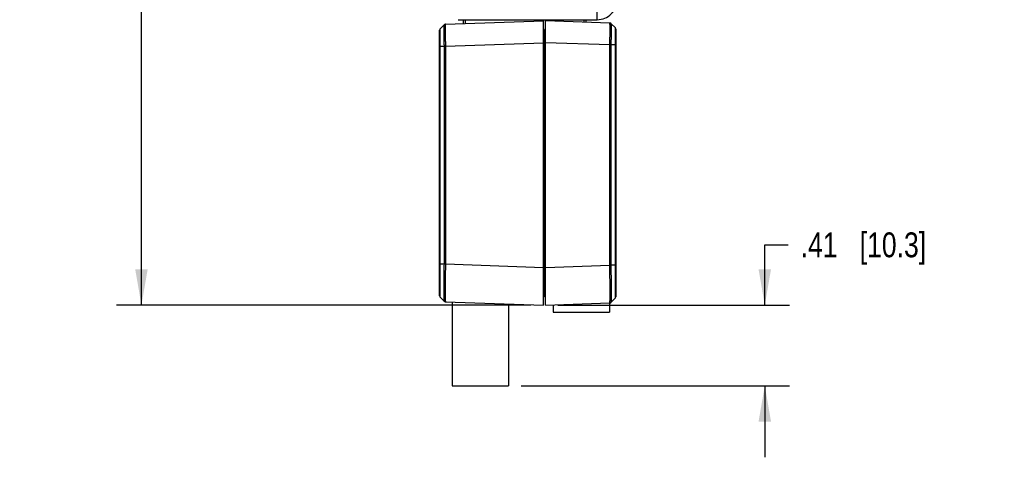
# Model space of a CAD drawing. Header units: inches. Extents: x 0 to 22, y 0 to 17.
# Tile 24 of 28: x 13 to 17.9, y 10.7 to 12.9. Entities that reach past the tile are written whole.
import ezdxf

# ---------------------------------------------------------------- set-up
doc = ezdxf.new("R2010")
doc.units = ezdxf.units.IN
doc.header["$LTSCALE"] = 1.21
doc.header["$MEASUREMENT"] = 0
doc.layers.get('0').update_dxf_attribs({"linetype": 'CONTINUOUS'})
doc.layers.add('DIMENSIONS', color=7, linetype='CONTINUOUS')
doc.styles.get("Standard").update_dxf_attribs({"font": 'txt', "width": 0.8})
doc.dimstyles.new('DIMSTYLE_1', dxfattribs={"dimtxt": 0.125, "dimasz": 0.18, "dimexe": 0.125, "dimexo": 0.0625, "dimgap": 0.0625, "dimtad": 0, "dimtih": 1, "dimtoh": 1, "dimzin": 4, "dimdsep": 46, "dimtxsty": 'STANDARD', "dimblk": '_FILLED', "dimblk1": '_FILLED', "dimblk2": '_FILLED', "dimcen": 0.09, "dimadec": 0, "dimazin": 0, "dimtp": 0.001, "dimtm": 0.001, "dimtfac": 1, "dimtofl": 0, "dimtmove": 0, "dimatfit": 3, "dimldrblk": '_FILLED', "dimfxl": 1, "dimtolj": 1, "dimtzin": 4, "dimarcsym": 0})

# ---------------------------------------------------------------- blocks, each defined once
blk = doc.blocks.new('_FILLED')
at = {"color": 0, "linetype": 'BYBLOCK'}
blk.add_solid([(0, 0), (-1, 0.174), (-1, -0.174)], dxfattribs=at)
blk = doc.blocks.new('*D16')
at = {"layer": 'DIMENSIONS', "color": 2, "linetype": 'CONTINUOUS'}
for p, q in [((16.7391, 11.5032), (16.7391, 11.8064)), ((16.7391, 11.8064), (16.8566, 11.8064)), ((15.6976, 11.5032), (16.8641, 11.5032)), ((15.5127, 11.0977), (16.8641, 11.0977)), ((16.7391, 11.0977), (16.7391, 10.7377))]:
    blk.add_line(p, q, dxfattribs=at)
at = {"layer": 'DIMENSIONS', "color": 2, "linetype": 'CONTINUOUS', "xscale": 0.18, "yscale": 0.18, "zscale": 0.18}
for p, rotation in [((16.7391, 11.5032), 270), ((16.7391, 11.0977), 90)]:
    blk.add_blockref('_FILLED', p, dxfattribs=dict(at, rotation=rotation))
at = {"layer": 'DIMENSIONS', "color": 2, "linetype": 'CONTINUOUS', "insert": (16.9191, 11.8689), "char_height": 0.125, "width": 1.025, "attachment_point": 1, "line_spacing_factor": 0.9}
blk.add_mtext('.41{\\Ftxt.shx;\\W1.000000;\\H0.125000; }[10.3]', dxfattribs=at)
blk = doc.blocks.new('*D17')
at = {"layer": 'DIMENSIONS', "color": 2, "linetype": 'CONTINUOUS'}
for p, q in [((15.1241, 15.7217), (13.4781, 15.7217)), ((13.6031, 15.7217), (13.6031, 13.7375)), ((13.6031, 11.5032), (13.6031, 13.4875)), ((15.5626, 11.5032), (13.4781, 11.5032))]:
    blk.add_line(p, q, dxfattribs=at)
at = {"layer": 'DIMENSIONS', "color": 2, "linetype": 'CONTINUOUS', "xscale": 0.18, "yscale": 0.18, "zscale": 0.18}
for p, rotation in [((13.6031, 15.7217), 90), ((13.6031, 11.5032), 270)]:
    blk.add_blockref('_FILLED', p, dxfattribs=dict(at, rotation=rotation))
at = {"layer": 'DIMENSIONS', "color": 2, "linetype": 'CONTINUOUS', "insert": (13.6031, 13.675), "char_height": 0.125, "width": 1.225, "attachment_point": 2, "line_spacing_factor": 0.9}
blk.add_mtext('4.22{\\Ftxt.shx;\\W1.000000;\\H0.125000; }[107.2]', dxfattribs=at)

msp = doc.modelspace()

# ---------------------------------------------------------------- linework, layer by layer
at = {"color": 7, "linetype": 'CONTINUOUS'}
for p, q in [((15.8963, 12.9388), (15.8963, 13.7128)), ((15.1321, 12.916), (15.6251, 12.9332)), ((15.1963, 12.9389), (15.8963, 12.9388)), ((15.2231, 12.9192), (15.2231, 12.9389)), ((15.2329, 12.9195), (15.2329, 12.9389)), ((15.6251, 11.5032), (15.6251, 12.9332)), ((15.6351, 11.5032), (15.6351, 12.9332)), ((15.9601, 12.9219), (15.6351, 12.9332)), ((15.6797, 12.9388), (15.6797, 12.9317)), ((15.8284, 12.9388), (15.8284, 12.9265)), ((15.8381, 12.9388), (15.8381, 12.9261)), ((15.1031, 11.5505), (15.1031, 12.8859)), ((15.1253, 12.9129), (15.1059, 12.8929)), ((15.1059, 12.8929), (15.1253, 12.9129)), ((15.1059, 12.8928), (15.1059, 12.8929)), ((15.1059, 12.889), (15.1059, 12.8928)), ((15.1059, 12.8786), (15.1059, 12.889)), ((15.1261, 12.9138), (15.1253, 12.9129)), ((15.1253, 12.9129), (15.1253, 12.9129)), ((15.1271, 12.9145), (15.1261, 12.9138)), ((15.1282, 12.9151), (15.1271, 12.9145)), ((15.1294, 12.9155), (15.1282, 12.9151)), ((15.1306, 12.9158), (15.1294, 12.9155)), ((15.1319, 12.916), (15.1306, 12.9158)), ((15.1321, 12.916), (15.1319, 12.916)), ((15.63, 12.8886), (15.6351, 12.8886)), ((15.63, 12.8886), (15.63, 12.8236)), ((15.9628, 12.9214), (15.9616, 12.9217)), ((15.964, 12.9209), (15.9628, 12.9214)), ((15.9651, 12.9203), (15.964, 12.9209)), ((15.966, 12.9196), (15.9651, 12.9203)), ((15.9669, 12.9188), (15.966, 12.9196)), ((15.9863, 12.8988), (15.9669, 12.9188)), ((15.9863, 12.8988), (15.9863, 12.8899)), ((15.9863, 12.8899), (15.9863, 12.8839)), ((15.9863, 12.8839), (15.9863, 12.8165)), ((15.9891, 12.8918), (15.9891, 11.5446)), ((15.1059, 12.812), (15.1059, 12.8786)), ((15.1031, 12.8059), (15.1253, 12.8059)), ((15.1059, 12.8059), (15.1059, 12.812)), ((15.1059, 11.7104), (15.1059, 12.8059)), ((15.1321, 12.8061), (15.1253, 12.8059)), ((15.1253, 12.8059), (15.1253, 11.7104)), ((15.1321, 12.8061), (15.6251, 12.8233)), ((15.1321, 12.8061), (15.1321, 11.7103)), ((15.6251, 12.8236), (15.63, 12.8236)), ((15.63, 12.8236), (15.63, 11.6928)), ((15.63, 12.8236), (15.6351, 12.8236)), ((15.9601, 12.8119), (15.6351, 12.8233)), ((15.9601, 11.7044), (15.9601, 12.8119)), ((15.9669, 11.7046), (15.9669, 12.8118)), ((15.9863, 12.8118), (15.9669, 12.8118)), ((15.9863, 12.8165), (15.9863, 12.8118)), ((15.9863, 12.8118), (15.9863, 11.7046)), ((15.9891, 12.8118), (15.9863, 12.8118)), ((15.1031, 11.7104), (15.1253, 11.7104)), ((15.1059, 11.704), (15.1059, 11.7104)), ((15.1059, 11.5585), (15.1059, 11.704)), ((15.1321, 11.7103), (15.1253, 11.7105)), ((15.1321, 11.7103), (15.6251, 11.6931)), ((15.6251, 11.6928), (15.63, 11.6928)), ((15.63, 11.6928), (15.6351, 11.6929)), ((15.63, 11.6928), (15.63, 11.5478)), ((15.6351, 11.6931), (15.9601, 11.7044)), ((15.9601, 11.7044), (15.9669, 11.7046)), ((15.9863, 11.7046), (15.9669, 11.7046)), ((15.9863, 11.7046), (15.9863, 11.5531)), ((15.9891, 11.7046), (15.9863, 11.7046)), ((15.1059, 11.5515), (15.1059, 11.5585)), ((15.1059, 11.5435), (15.1059, 11.5515)), ((15.1059, 11.5435), (15.1253, 11.5235)), ((15.1059, 11.5435), (15.1253, 11.5235)), ((15.63, 11.5478), (15.6351, 11.5479)), ((15.9863, 11.5531), (15.9863, 11.5419)), ((15.9863, 11.5419), (15.9863, 11.5377)), ((15.1321, 11.5204), (15.6251, 11.5032)), ((15.1662, 11.5192), (15.1662, 11.0977)), ((15.4502, 11.5093), (15.4502, 11.0977)), ((15.6351, 11.5032), (15.9601, 11.5146)), ((15.6742, 11.5046), (15.6742, 11.4677)), ((15.9582, 11.5146), (15.9582, 11.4677)), ((15.9601, 11.5146), (15.9605, 11.5146)), ((15.9605, 11.5146), (15.9617, 11.5147)), ((15.9617, 11.5147), (15.9628, 11.515)), ((15.9628, 11.515), (15.9639, 11.5154)), ((15.9639, 11.5154), (15.9648, 11.5159)), ((15.9648, 11.5159), (15.9657, 11.5165)), ((15.9669, 11.5176), (15.9863, 11.5377)), ((15.6742, 11.4677), (15.9582, 11.4677)), ((15.1662, 11.0977), (15.4502, 11.0977))]:
    msp.add_line(p, q, dxfattribs=at)
for points in [[(15.9616, 12.9217), (15.9604, 12.9218), (15.9601, 12.9219)], [(15.1253, 11.5235), (15.1257, 11.523), (15.1265, 11.5224), (15.1274, 11.5218), (15.1284, 11.5213), (15.1294, 11.5209), (15.1305, 11.5206), (15.1317, 11.5204), (15.1321, 11.5204)], [(15.9657, 11.5165), (15.9665, 11.5172), (15.9669, 11.5176)]]:
    msp.add_lwpolyline(points, dxfattribs=at)
for centre, radius, start, end in [((15.8963, 13.0388), 0.1, 269.9945, 0.005), ((15.1131, 12.8859), 0.01, 135.9853, 179.9786), ((15.1325, 12.906), 0.01, 92, 133.2754), ((15.6301, 12.8936), 0.005, 180, 269.5), ((15.9597, 12.9119), 0.01, 43.9993, 88), ((15.9791, 12.8918), 0.01, 359.9969, 44.0029), ((15.9209, 10.9507), 1.8616, 88.5835, 88.7942), ((15.1131, 11.5505), 0.01, 180, 223.9988), ((15.6301, 11.5428), 0.005, 90.5, 180), ((15.9791, 11.5446), 0.01, 316, 0), ((15.9791, 11.5446), 0.00997, 355.1591, 359.9929), ((15.1325, 11.5304), 0.01, 223.9782, 268), ((15.9597, 11.5245), 0.01, 272, 316.0006)]:
    msp.add_arc(centre, radius, start, end, dxfattribs=at)
for points, knots in [([(15.1252, 12.9129), (15.1252, 12.9129), (15.1252, 12.9129), (15.1252, 12.9128), (15.1252, 12.9127), (15.1252, 12.9125), (15.1252, 12.9123), (15.1252, 12.9119), (15.1252, 12.9116), (15.1251, 12.9111), (15.1251, 12.9104), (15.1251, 12.9093), (15.1251, 12.9079), (15.125, 12.9062), (15.125, 12.9043), (15.125, 12.9021), (15.125, 12.8998), (15.125, 12.8971), (15.125, 12.8932), (15.1249, 12.8879), (15.1249, 12.8808), (15.125, 12.8731), (15.125, 12.8647), (15.125, 12.8558), (15.125, 12.8464), (15.1251, 12.8366), (15.1252, 12.8231), (15.1252, 12.8128), (15.1253, 12.8059)], [0, 0, 0, 0, 0.000257, 0.000655, 0.001885, 0.003702, 0.006105, 0.009096, 0.012672, 0.016834, 0.021578, 0.032798, 0.046307, 0.062075, 0.08007, 0.100243, 0.122546, 0.146927, 0.173332, 0.231942, 0.297816, 0.370328, 0.448794, 0.532459, 0.62054, 0.712209, 0.806598, 1, 1, 1, 1]), ([(15.1321, 12.916), (15.1321, 12.916), (15.1321, 12.916), (15.1321, 12.9159), (15.1321, 12.9158), (15.132, 12.9157), (15.132, 12.9154), (15.132, 12.9151), (15.132, 12.9148), (15.132, 12.9143), (15.1319, 12.9136), (15.1319, 12.9126), (15.1319, 12.9112), (15.1318, 12.9095), (15.1318, 12.9075), (15.1318, 12.9053), (15.1318, 12.9029), (15.1317, 12.9003), (15.1317, 12.8963), (15.1317, 12.8907), (15.1317, 12.8835), (15.1317, 12.8755), (15.1317, 12.8669), (15.1318, 12.8577), (15.1318, 12.848), (15.1319, 12.8379), (15.132, 12.8238), (15.132, 12.8132), (15.1321, 12.8061)], [0, 0, 0, 0, 0.000144, 0.000402, 0.001338, 0.002863, 0.004982, 0.007697, 0.011007, 0.014912, 0.019412, 0.030182, 0.043286, 0.058693, 0.07637, 0.09628, 0.118367, 0.142574, 0.168846, 0.227334, 0.293248, 0.365958, 0.444756, 0.528887, 0.617544, 0.709871, 0.804996, 1, 1, 1, 1]), ([(15.9601, 12.8119), (15.9601, 12.8155), (15.9602, 12.8227), (15.9602, 12.8333), (15.9603, 12.8438), (15.9604, 12.8539), (15.9604, 12.8636), (15.9605, 12.8728), (15.9605, 12.8815), (15.9605, 12.8894), (15.9605, 12.8966), (15.9605, 12.9022), (15.9604, 12.9062), (15.9604, 12.9088), (15.9604, 12.9112), (15.9604, 12.9134), (15.9603, 12.9153), (15.9603, 12.917), (15.9603, 12.9185), (15.9603, 12.9195), (15.9602, 12.9202), (15.9602, 12.9206), (15.9602, 12.921), (15.9602, 12.9213), (15.9602, 12.9215), (15.9601, 12.9217), (15.9601, 12.9218), (15.9601, 12.9218), (15.9601, 12.9219), (15.9601, 12.9219)], [0, 0, 0, 0, 0.09798, 0.195152, 0.290411, 0.382817, 0.47152, 0.555685, 0.634485, 0.707154, 0.773001, 0.831401, 0.85763, 0.881794, 0.903838, 0.923706, 0.941353, 0.956737, 0.969819, 0.980572, 0.985067, 0.988969, 0.992278, 0.994992, 0.997112, 0.99864, 0.999582, 0.999845, 1, 1, 1, 1]), ([(15.9669, 12.8118), (15.967, 12.8187), (15.967, 12.829), (15.9671, 12.8426), (15.9672, 12.8524), (15.9672, 12.8618), (15.9672, 12.8708), (15.9672, 12.8792), (15.9672, 12.8869), (15.9672, 12.8939), (15.9672, 12.8993), (15.9672, 12.9032), (15.9672, 12.9058), (15.9672, 12.9082), (15.9672, 12.9103), (15.9671, 12.9122), (15.9671, 12.9139), (15.9671, 12.9153), (15.9671, 12.9164), (15.967, 12.9171), (15.967, 12.9175), (15.967, 12.9179), (15.967, 12.9182), (15.967, 12.9184), (15.967, 12.9186), (15.967, 12.9187), (15.9669, 12.9188), (15.9669, 12.9188), (15.9669, 12.9188)], [0, 0, 0, 0, 0.194065, 0.288798, 0.380746, 0.469066, 0.552921, 0.631495, 0.704046, 0.769885, 0.828385, 0.854709, 0.878999, 0.901197, 0.921252, 0.939115, 0.954745, 0.968104, 0.97916, 0.983816, 0.987888, 0.991373, 0.994269, 0.996576, 0.998295, 0.99943, 0.999782, 1, 1, 1, 1]), ([(15.1253, 11.7104), (15.1252, 11.7044), (15.1252, 11.6923), (15.1251, 11.6743), (15.1251, 11.6567), (15.125, 11.6395), (15.125, 11.6231), (15.125, 11.6074), (15.125, 11.5928), (15.1249, 11.5793), (15.1249, 11.567), (15.125, 11.5576), (15.125, 11.5508), (15.125, 11.5462), (15.125, 11.5421), (15.125, 11.5383), (15.125, 11.535), (15.1251, 11.5321), (15.1251, 11.5299), (15.1251, 11.5284), (15.1251, 11.5274), (15.1251, 11.5265), (15.1252, 11.5258), (15.1252, 11.5251), (15.1252, 11.5246), (15.1252, 11.5241), (15.1252, 11.5239), (15.1252, 11.5237), (15.1252, 11.5236), (15.1252, 11.5235), (15.1252, 11.5235), (15.1253, 11.5235)], [0, 0, 0, 0, 0.097401, 0.193894, 0.288549, 0.380478, 0.468797, 0.552664, 0.631277, 0.703879, 0.769772, 0.828322, 0.854668, 0.878979, 0.901195, 0.921265, 0.939141, 0.954777, 0.96814, 0.973959, 0.979199, 0.983857, 0.98793, 0.991416, 0.994314, 0.996621, 0.998336, 0.998972, 0.999461, 0.999803, 1, 1, 1, 1]), ([(15.1321, 11.7103), (15.1321, 11.7041), (15.132, 11.6918), (15.1319, 11.6734), (15.1319, 11.6554), (15.1318, 11.6379), (15.1318, 11.6211), (15.1317, 11.6052), (15.1317, 11.5902), (15.1317, 11.5765), (15.1317, 11.5658), (15.1317, 11.5579), (15.1317, 11.5525), (15.1317, 11.5476), (15.1318, 11.543), (15.1318, 11.5388), (15.1318, 11.535), (15.1318, 11.5317), (15.1319, 11.5291), (15.1319, 11.5273), (15.1319, 11.5261), (15.1319, 11.5251), (15.1319, 11.5241), (15.132, 11.5233), (15.132, 11.5225), (15.132, 11.5219), (15.132, 11.5214), (15.132, 11.521), (15.132, 11.5208), (15.1321, 11.5207), (15.1321, 11.5206), (15.1321, 11.5205), (15.1321, 11.5204), (15.1321, 11.5204), (15.1321, 11.5204)], [0, 0, 0, 0, 0.097959, 0.195004, 0.290171, 0.382566, 0.471295, 0.555498, 0.634354, 0.707101, 0.773023, 0.803223, 0.831486, 0.857741, 0.881925, 0.903984, 0.923865, 0.941517, 0.956902, 0.963733, 0.969984, 0.97565, 0.980729, 0.985218, 0.989115, 0.992418, 0.995123, 0.997231, 0.998061, 0.998741, 0.999273, 0.999657, 0.999894, 1, 1, 1, 1]), ([(15.9601, 11.5146), (15.9601, 11.5146), (15.9601, 11.5146), (15.9601, 11.5146), (15.9601, 11.5147), (15.9601, 11.5148), (15.9601, 11.5149), (15.9602, 11.5152), (15.9602, 11.5155), (15.9602, 11.516), (15.9602, 11.5167), (15.9602, 11.5174), (15.9602, 11.5182), (15.9603, 11.5192), (15.9603, 11.5207), (15.9603, 11.5229), (15.9604, 11.5258), (15.9604, 11.5292), (15.9604, 11.5329), (15.9604, 11.5371), (15.9604, 11.5417), (15.9605, 11.5467), (15.9605, 11.552), (15.9605, 11.5599), (15.9605, 11.5706), (15.9605, 11.5844), (15.9605, 11.5993), (15.9604, 11.6152), (15.9604, 11.632), (15.9603, 11.6495), (15.9602, 11.6675), (15.9602, 11.6859), (15.9601, 11.6982), (15.9601, 11.7044)], [0, 0, 0, 0, 0.00011, 0.000351, 0.000737, 0.001271, 0.001954, 0.002787, 0.004899, 0.007608, 0.010912, 0.014811, 0.019304, 0.024388, 0.03006, 0.043153, 0.058546, 0.076205, 0.096093, 0.118158, 0.142344, 0.168596, 0.196854, 0.227046, 0.292937, 0.365643, 0.444453, 0.528615, 0.617304, 0.709677, 0.80489, 0.902031, 1, 1, 1, 1]), ([(15.9669, 11.5176), (15.9669, 11.5176), (15.9669, 11.5176), (15.9669, 11.5177), (15.967, 11.5178), (15.967, 11.5179), (15.967, 11.518), (15.967, 11.5183), (15.967, 11.5186), (15.967, 11.5192), (15.967, 11.5198), (15.967, 11.5205), (15.9671, 11.5214), (15.9671, 11.5224), (15.9671, 11.5239), (15.9671, 11.526), (15.9671, 11.5289), (15.9672, 11.5323), (15.9672, 11.536), (15.9672, 11.5401), (15.9672, 11.5447), (15.9672, 11.5496), (15.9672, 11.5549), (15.9672, 11.5626), (15.9672, 11.5731), (15.9672, 11.5867), (15.9672, 11.6013), (15.9672, 11.617), (15.9672, 11.6335), (15.9671, 11.6506), (15.967, 11.6744), (15.967, 11.6925), (15.9669, 11.7046)], [0, 0, 0, 0, 0.000156, 0.000453, 0.000898, 0.001491, 0.002232, 0.003121, 0.005346, 0.008164, 0.011574, 0.015575, 0.020165, 0.025342, 0.031101, 0.044352, 0.059889, 0.077677, 0.097673, 0.119825, 0.144084, 0.170393, 0.198685, 0.228894, 0.294776, 0.367402, 0.446081, 0.530057, 0.618524, 0.710633, 0.805533, 1, 1, 1, 1])]:
    msp.add_open_spline(points, degree=3, knots=knots, dxfattribs=at)
msp.add_open_spline([(15.9863, 11.5377), (15.9863, 11.5377), (15.9863, 11.5377), (15.9863, 11.5377)], degree=3, dxfattribs=at)

# ---------------------------------------------------------------- dimensions: what is measured, and where the dimension line sits
at = {"layer": 'DIMENSIONS', "color": 2, "linetype": 'CONTINUOUS'}
for base, p1, p2, angle, picture, middle in [((13.6031, 11.5032), (15.1866, 15.7217), (15.6251, 11.5032), 270, '*D17', (13.6031, 13.6125)), ((16.7391, 11.5032), (15.4502, 11.0977), (15.6351, 11.5032), 90, '*D16', (17.4316, 11.8064))]:
    dim = msp.add_linear_dim(base=base, p1=p1, p2=p2, angle=angle, dimstyle='DIMSTYLE_1', dxfattribs=at)
    dim.commit()
    dim.dimension.update_dxf_attribs({"geometry": picture, "text_midpoint": middle, "dimtype": 160})

doc.saveas('drawing.dxf')
